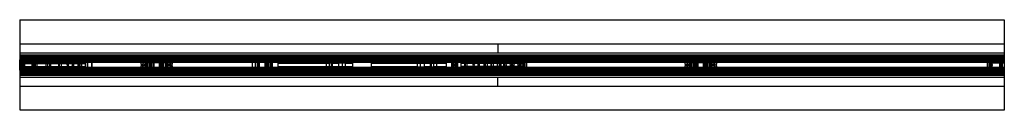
# Model space of a CAD drawing. Header units: millimetres. Extents: x 0 to 2050, y -94 to 94.
import ezdxf

# ---------------------------------------------------------------- set-up
doc = ezdxf.new("R2010")
doc.units = ezdxf.units.MM
doc.header["$LTSCALE"] = 10
doc.linetypes.add('ALLCAD_Strich', pattern=[0.2, 0.15, -0.05])
doc.layers.add('BESCH_KONT_sich_schn_grun_2d', color=10, linetype='Continuous')

msp = doc.modelspace()

# ---------------------------------------------------------------- linework, layer by layer
at = {"layer": 'BESCH_KONT_sich_schn_grun_2d', "linetype": 'ALLCAD_Strich'}
for p, q in [((0, 94), (2050, 94)), ((0, 94), (0, -94)), ((2050, 94), (2050, -94)), ((0, 44), (2050, 44)), ((995, 44), (995, 25)), ((0, 25), (2050, 25)), ((0, 21), (2050, 21)), ((0, 11), (-0.5, 11)), ((-0.5, -11), (-0.5, 11)), ((0, 20), (1055, 20)), ((0, 19.5), (0, 19.5)), ((0, 19.5), (0, 19.5)), ((0, 19.5), (0, 19.5)), ((0, 19.5), (0, 19.5)), ((0, 19.5), (0, 19.5)), ((0, 19.5), (0, 19.5)), ((0, 19.5), (0, 19.5)), ((0, 19.5), (0, 19.5)), ((0, 19.5), (0, 19.5)), ((0, 19.5), (2050, 19.5)), ((0, 19.5), (0, 19.5)), ((0, 19.5), (0, 19.5)), ((0, 19.5), (0, 19.5)), ((0, 19.5), (0, 19.5)), ((0, 19.5), (0, 19.5)), ((0, 19.5), (0, 19.5)), ((0, 19.5), (0, 19.5)), ((0, 19.5), (0, 19.5)), ((0, 19.5), (0, 19.5)), ((0, 19.5), (0, 19.5)), ((0, 19.5), (0, 19.5)), ((0, 19.5), (0, 19.5)), ((0, 19.5), (0, 19.5)), ((0, 19.5), (0, 19.5)), ((0, 19.5), (0, 19.5)), ((0, 19.5), (0, 19.5)), ((0, 19.5), (0, 19.5)), ((0, 19.5), (0, 19.5)), ((0, 19.5), (0, 19.5)), ((0, 19.5), (0, 19.5)), ((0, 19.5), (0, 19.5)), ((0, 18.5), (2050, 18.5)), ((0, 18), (2050, 18)), ((0, 17), (2050, 17)), ((0, 16), (2050, 16)), ((0, 14), (2050, 14)), ((0, 11.6), (2050, 11.6)), ((0, 11), (2050, 11)), ((0, 10), (3, 10)), ((0, 10), (0, 10)), ((0, 10), (0, 10)), ((0, 10), (0, 10)), ((0, 10), (0, 10)), ((0, 10), (0, 10)), ((0, 10), (0, 10)), ((0, 10), (0, 10)), ((0, 10), (0, 10)), ((0, 10), (0, 10)), ((0, 10), (0, 10)), ((0, 10), (0, 10)), ((0, 10), (0, 10)), ((0, 10), (0, 10)), ((0, 10), (0, 10)), ((0, 10), (0, 10)), ((0, 10), (0, 10)), ((0, 10), (0, 10)), ((0, 10), (0, 10)), ((0, 10), (0, 10)), ((0, 10), (0, 10)), ((0, 10), (0, 10)), ((0, 10), (0, 10)), ((0, 10), (0, 10)), ((0, 10), (0, 10)), ((0, 10), (0, 10)), ((0, 10), (0, 10)), ((0, 10), (0, 10)), ((0, 10), (0, 10)), ((0, 10), (0, 10)), ((0, 10), (0, 10)), ((0, 10), (140, 10)), ((0, 9), (1055, 9)), ((2050, 7.5), (0, 7.5)), ((0, 7), (35, 7)), ((0, 6), (2050, 6)), ((2050, 5), (0, 5)), ((0, 4.5), (0, 4.5)), ((0, 4.5), (0, 4.5)), ((0, 4.5), (0, 4.5)), ((0, 4.5), (0, 4.5)), ((0, 4.5), (0, 4.5)), ((0, 4.5), (0, 4.5)), ((0, 4.5), (0, 4.5)), ((0, 4.5), (0, 4.5)), ((0, 4.5), (0, 4.5)), ((32.5, 4.5), (0, 4.5)), ((0, 4.5), (0, 4.5)), ((0, 4.5), (0, 4.5)), ((0, 4.5), (0, 4.5)), ((0, 4.5), (0, 4.5)), ((0, 4.5), (0, 4.5)), ((0, 4.5), (0, 4.5)), ((0, 4.5), (0, 4.5)), ((0, 4.5), (0, 4.5)), ((0, 4.5), (0, 4.5)), ((0, 4.5), (0, 4.5)), ((0, 4.5), (0, 4.5)), ((0, 4.5), (0, 4.5)), ((0, 4.5), (0, 4.5)), ((0, 4.5), (0, 4.5)), ((0, 4.5), (0, 4.5)), ((0, 4.5), (0, 4.5)), ((0, 4.5), (0, 4.5)), ((0, 4.5), (0, 4.5)), ((0, 4.5), (0, 4.5)), ((0, 4.5), (0, 4.5)), ((0, 4.5), (0, 4.5)), ((0, 4.5), (0, 4.5)), ((0, 4.5), (0, 4.5)), ((0, 4.5), (0, 4.5)), ((0, 4.5), (0, 4.5)), ((0, 4.5), (0, 4.5)), ((0, 4.5), (0, 4.5)), ((0, 4.5), (0, 4.5)), ((0, 4.5), (0, 4.5)), ((0.5, -18), (0.5, 18)), ((1.5, 17), (1.5, 17)), ((1.5, 17), (1.5, 17)), ((1.5, 17), (1.5, 17)), ((1.5, 17), (1.5, 17)), ((1.5, 17), (1.5, 17)), ((1.5, 17), (1.5, 17)), ((1.5, 17), (1.5, 17)), ((1.5, 17), (1.5, 17)), ((1.5, 17), (1.5, 17)), ((1.5, 17), (1.5, 17)), ((1.5, 17), (1.5, 17)), ((1.5, 17), (1.5, 17)), ((1.5, 17), (1.5, 17)), ((1.5, 17), (1.5, 17)), ((1.5, 17), (1.5, 17)), ((1.5, 17), (1.5, 17)), ((1.5, 17), (1.5, 17)), ((1.5, 17), (1.5, 17)), ((1.5, 17), (1.5, 17)), ((1.5, 17), (1.5, 17)), ((1.5, 17), (1.5, 17)), ((1.5, 17), (1.5, 17)), ((1.5, 17), (1.5, 17)), ((1.5, 17), (1.5, 17)), ((1.5, 17), (1.5, 17)), ((1.5, 17), (1.5, 17)), ((1.5, 17), (1.5, 17)), ((1.5, 17), (1.5, 17)), ((1.5, 17), (1.5, 17)), ((1.5, 17), (1.5, 17)), ((1.5, 17), (1.5, -17)), ((3, 10), (3, 10)), ((3, 10), (3, 10)), ((3, 10), (3, 10)), ((3, 10), (3, 10)), ((3, 10), (3, 10)), ((3, 10), (3, 10)), ((3, 10), (3, 10)), ((3, 10), (3, 10)), ((3, 10), (3, 10)), ((3, 10), (3, 10)), ((3, 10), (3, 10)), ((3, 10), (3, 10)), ((3, 10), (3, 10)), ((3, 10), (3, 10)), ((3, 10), (3, 10)), ((3, 10), (3, 10)), ((3, 10), (3, 10)), ((3, 10), (3, 10)), ((3, 10), (3, 10)), ((3, 10), (3, 10)), ((3, 10), (3, 10)), ((3, 10), (3, 10)), ((3, 10), (3, 10)), ((3, 10), (3, 10)), ((3, 10), (3, 10)), ((3, 10), (3, 10)), ((3, 10), (3, 10)), ((3, 10), (3, 10)), ((3, 10), (3, 10)), ((3, 10), (3, 10)), ((3, 10), (3, -10)), ((3, 10), (3, 3.7)), ((3, 10), (136, 10)), ((3, 9.5), (80, 9.5)), ((3, 3.7), (136, 3.7)), ((3, 3.2), (136, 3.2)), ((10, 6), (4, 6)), ((4, 6), (4, -6)), ((10, 9), (10, 6)), ((10, -6), (10, 6)), ((20, 7), (20, 4.5)), ((31, 6), (25, 6)), ((25, 6), (25, -6)), ((31, -6), (31, 6)), ((32.5, -4.5), (32.5, 4.5)), ((35, 7), (35, -7)), ((54.5, 6.2), (64.5, 6.2)), ((54.5, -6.3), (54.5, 6.2)), ((57.5, 6.2), (57.5, -6.3)), ((61.5, 6.2), (61.5, -6.3)), ((100, 6.2), (64.5, 6.2)), ((64.5, -6.3), (64.5, 6.2)), ((64.5, 6.2), (64.5, 6.2)), ((64.5, 6.2), (64.5, 6.2)), ((64.5, 6.2), (64.5, 6.2)), ((64.5, 6.2), (64.5, 6.2)), ((64.5, 6.2), (64.5, 6.2)), ((64.5, 6.2), (64.5, 6.2)), ((64.5, 6.2), (64.5, 6.2)), ((64.5, 6.2), (64.5, 6.2)), ((64.5, 6.2), (64.5, 6.2)), ((64.5, 6.2), (64.5, 6.2)), ((64.5, 6.2), (64.5, 6.2)), ((64.5, 6.2), (64.5, 6.2)), ((64.5, 6.2), (64.5, 6.2)), ((64.5, 6.2), (64.5, 6.2)), ((64.5, 6.2), (64.5, 6.2)), ((64.5, 6.2), (64.5, 6.2)), ((64.5, 6.2), (64.5, 6.2)), ((64.5, 6.2), (64.5, 6.2)), ((64.5, 6.2), (64.5, 6.2)), ((64.5, 6.2), (64.5, 6.2)), ((64.5, 6.2), (64.5, 6.2)), ((64.5, 6.2), (64.5, 6.2)), ((64.5, 6.2), (64.5, 6.2)), ((70.2, 16), (68, 8)), ((100, 8), (68, 8)), ((79, 16.2), (89, 16.2)), ((79, 16.2), (79, 16)), ((80, 18), (80, 17)), ((80, 16.4), (80, 17)), ((80, 9.5), (80, 16.4)), ((80, 16.4), (2050, 16.4)), ((2050, 9.5), (80, 9.5)), ((88, 7.2), (80, 7.2)), ((80, 7.2), (80, 6.2)), ((80.5, 18.5), (80.5, -18.5)), ((81.5, 8), (81.5, 16)), ((81.5, 7.2), (81.5, 6.2)), ((81.5, -6.3), (81.5, 6.2)), ((82, 16), (82, -16)), ((86, 16), (86, -16)), ((86.5, 8), (86.5, 16)), ((86.5, 7.2), (86.5, 6.2)), ((86.5, -6.3), (86.5, 6.2)), ((88, 7.2), (88, 6.2)), ((89, 16.2), (89, 16)), ((97.8, 16), (100, 8)), ((100, 6.2), (103.2, 6.2)), ((103.2, 6.2), (106.8, 6.2)), ((106.8, 6.2), (110, 6.2)), ((112.2, 16), (110, 8)), ((142, 8), (110, 8)), ((121.5, 6.2), (110, 6.2)), ((121, 16.2), (131, 16.2)), ((121, 16.2), (121, 16)), ((121.5, -6.3), (121.5, 6.2)), ((121.5, 6.2), (145.9, 6.2)), ((122, 7.2), (130, 7.2)), ((122, 6.2), (122, 7.2)), ((123.5, 8), (123.5, 16)), ((123.5, 6.2), (123.5, 7.2)), ((123.5, -6.3), (123.5, 6.2)), ((124, 16), (124, -16)), ((128, 16), (128, -16)), ((128.5, 8), (128.5, 16)), ((128.5, 6.2), (128.5, 7.2)), ((128.5, -6.3), (128.5, 6.2)), ((130, 6.2), (130, 7.2)), ((131, 16.2), (131, 16)), ((136, 10), (136, 3.7)), ((136, 3.7), (136, -3.8)), ((136.5, -7.5), (136.5, 7.5)), ((136.5, 6.2), (136.5, 7.5)), ((136.5, 6.2), (136.5, -6.3)), ((139.8, 16), (142, 8)), ((140, 10), (915, 10)), ((140, 10), (915, 10)), ((141.5, 15.3), (149.5, 15.3)), ((141.5, 15.3), (141.5, 13.3)), ((149.5, 13.3), (141.5, 13.3)), ((141.5, 13.3), (141.5, 7.5)), ((141.5, -7.5), (141.5, 7.5)), ((149.5, 15.3), (149.5, -15.3)), ((149.5, -13.3), (149.5, 13.3)), ((149.5, -8.2), (149.5, 8.2)), ((252, 4), (252, 2.1)), ((252.6, 1.6), (255.1, 2.2)), ((316, 6), (254, 6)), ((255.5, 1.9), (255.5, -1.9)), ((256, -2), (256, 2)), ((310, 4.5), (260, 4.5)), ((262, -4.5), (262, 4.5)), ((263, -4.5), (263, 4.5)), ((264.2, -4.5), (264.2, 4.5)), ((265.2, -4.5), (265.2, 4.5)), ((265.8, -4.5), (265.8, 4.5)), ((265.8, -4.5), (265.8, 4.5)), ((266.4, -4.5), (266.4, 4.5)), ((270, -4.5), (270, 4.5)), ((270, 0), (270, 4.5)), ((270, 4.5), (270, -4.5)), ((270, 0), (270, 0)), ((270, 0), (270, 0)), ((270, 0), (270, 0)), ((270, 0), (270, 0)), ((270, 0), (270, 0)), ((270, 0), (270, 0)), ((270, 0), (270, 0)), ((270, 0), (270, 0)), ((270, 0), (270, 0)), ((270, 0), (270, 0)), ((270, 0), (270, 0)), ((270, 0), (270, 0)), ((270, 0), (270, 0)), ((270, 0), (270, 0)), ((270, 0), (270, 0)), ((271, -4.5), (271, 4.5)), ((273.6, -4.5), (273.6, 4.5)), ((274.3, -4.5), (274.3, 4.5)), ((277.7, -4.5), (277.7, 4.5)), ((278.6, 4.5), (278.6, -4.5)), ((278.8, -4.5), (278.8, 4.5)), ((278.8, -4.5), (278.8, 4.5)), ((279.3, -4.5), (279.3, 4.5)), ((290.7, -4.5), (290.7, 4.5)), ((291.2, -4.5), (291.2, 4.5)), ((291.2, -4.5), (291.2, 4.5)), ((291.4, -4.5), (291.4, 4.5)), ((292.3, 4.5), (292.3, -4.5)), ((295.7, -4.5), (295.7, 4.5)), ((296.4, -4.5), (296.4, 4.5)), ((299, -4.5), (299, 4.5)), ((300, -4.5), (300, 4.5)), ((300, -4.5), (300, 4.5)), ((300, -4.5), (300, 4.5)), ((303.6, -4.5), (303.6, 4.5)), ((304.2, 4.5), (304.2, -4.5)), ((304.2, -4.5), (304.2, 4.5)), ((304.8, -4.5), (304.8, 4.5)), ((305.8, -4.5), (305.8, 4.5)), ((307, -4.5), (307, 4.5)), ((308, -4.5), (308, 4.5)), ((314, -2), (314, 2)), ((314.5, -1.9), (314.5, 1.9)), ((314.9, 2.2), (317.4, 1.6)), ((318, 2.1), (318, 4)), ((482.2, 16), (480, 8)), ((512, 8), (480, 8)), ((483.5, 6.2), (496, 6.2)), ((483.5, 6.2), (483.5, -6.3)), ((490.1, 6.2), (490.1, -6.3)), ((491, 16.2), (501, 16.2)), ((491, 16.2), (491, 16)), ((500, 7.2), (492, 7.2)), ((492, 7.2), (492, 6.2)), ((493.5, 8), (493.5, 16)), ((493.5, 7.2), (493.5, 6.2)), ((494, 16), (494, -16)), ((494, 6.2), (494, -6.3)), ((496, 6.2), (496, -6.3)), ((512.5, 6.2), (496, 6.2)), ((498, 16), (498, -16)), ((498, 6.2), (498, -6.3)), ((498.5, 8), (498.5, 16)), ((498.5, 7.2), (498.5, 6.2)), ((500, 7.2), (500, 6.2)), ((501, 16.2), (501, 16)), ((509.8, 16), (512, 8)), ((510, 6.2), (510, -6.3)), ((512.5, 6.2), (512.5, -6.3)), ((512.5, 6.2), (525, 6.2)), ((513.5, 8), (513.5, -8)), ((513.5, 8), (911.5, 8)), ((513.5, 6.2), (525, 6.2)), ((515, 6.2), (515, -6.3)), ((515, 6.2), (515, -6.3)), ((517.5, 8.2), (523.5, 8.2)), ((517.5, 8.2), (517.5, 8)), ((518.5, 6.2), (518.5, 8)), ((518.5, -8), (518.5, 8)), ((518.5, 6.2), (518.5, -6.3)), ((522.5, 6.2), (522.5, 8)), ((522.5, -8), (522.5, 8)), ((522.5, 6.2), (522.5, -6.3)), ((523.5, 8.2), (523.5, 8)), ((525, 6.2), (525, -6.3)), ((525, 6.2), (525, -6.3)), ((537.5, 4), (537.5, 4)), ((537.5, 4), (537.5, 4)), ((537.5, 4), (537.5, 4)), ((537.5, 4), (537.5, 4)), ((537.5, 4), (537.5, 4)), ((537.5, 4), (537.5, 4)), ((537.5, 4), (537.5, 4)), ((537.5, 4), (537.5, 4)), ((537.5, 4), (537.5, 4)), ((537.5, 4), (537.5, 4)), ((537.5, 4), (537.5, 4)), ((537.5, 4), (537.5, 4)), ((537.5, 4), (537.5, 4)), ((537.5, 4), (537.5, 4)), ((537.5, 4), (537.5, 4)), ((537.5, 4), (537.5, 4)), ((537.5, 4), (537.5, 4)), ((537.5, 4), (537.5, 4)), ((537.5, 4), (537.5, 4)), ((537.5, 4), (537.5, 4)), ((537.5, 4), (537.5, 4)), ((537.5, 4), (537.5, 4)), ((537.5, 4), (537.5, 4)), ((537.5, 4), (643.4, 4)), ((537.5, -4), (537.5, 4)), ((637.5, 4), (637.5, -4)), ((648.5, 4), (643.4, 4)), ((643.8, 4), (643.8, -4)), ((648.5, 4), (648.5, -4)), ((650.5, 4), (648.5, 4)), ((650.5, 4), (663.5, 4)), ((650.5, 4), (650.5, -4)), ((663.5, 4), (650.5, 4)), ((663.5, 4), (663.5, -4)), ((677.5, 4), (663.5, 4)), ((671.2, 4), (671.2, -4)), ((677.5, 4), (692.5, 4)), ((677.5, 4), (677.5, -4)), ((692.5, 4), (692.5, -4)), ((732.5, 4), (827.5, 4)), ((732.5, -4), (732.5, 4)), ((827.5, 4), (827.5, -4)), ((827.5, 4), (841.5, 4)), ((833.8, 4), (833.8, -4)), ((841.5, 4), (854.5, 4)), ((841.5, 4), (854.5, 4)), ((841.5, 4), (841.5, -4)), ((854.5, 4), (856.5, 4)), ((854.5, 4), (854.5, -4)), ((856.5, 4), (861.6, 4)), ((856.5, 4), (856.5, -4)), ((861.2, 4), (861.2, -4)), ((861.6, 4), (887.5, 4)), ((867.5, 4), (867.5, -4)), ((887.5, 4), (887.5, -4)), ((899.5, 6.2), (909.5, 6.2)), ((899.5, -6.3), (899.5, 6.2)), ((899.5, 6.2), (909.5, 6.2)), ((899.5, -6.3), (899.5, 6.2)), ((901.5, 8.2), (907.5, 8.2)), ((901.5, 8.2), (901.5, 8)), ((902.5, 6.2), (902.5, 8)), ((902.5, -8), (902.5, 8)), ((902.5, 6.2), (902.5, -6.3)), ((906.5, 6.2), (906.5, 8)), ((906.5, -8), (906.5, 8)), ((906.5, 6.2), (906.5, -6.3)), ((907.5, 8.2), (907.5, 8)), ((909.5, -6.3), (909.5, 6.2)), ((911.5, 6.2), (909.5, 6.2)), ((945, 6.2), (909.5, 6.2)), ((909.5, -6.3), (909.5, 6.2)), ((911.5, 8), (911.5, -8)), ((915.2, 16), (913, 8)), ((945, 8), (913, 8)), ((915, 10), (1055, 10)), ((1052, 10), (919, 10)), ((919, 3.7), (919, 10)), ((919, -3.8), (919, 3.7)), ((1052, 3.7), (919, 3.7)), ((1052, 3.2), (919, 3.2)), ((924, 16.2), (934, 16.2)), ((924, 16.2), (924, 16)), ((933, 7.2), (925, 7.2)), ((925, 7.2), (925, 6.2)), ((926.5, 8), (926.5, 16)), ((926.5, 7.2), (926.5, 6.2)), ((926.5, -6.3), (926.5, 6.2)), ((927, 16), (927, -16)), ((931, 16), (931, -16)), ((931.5, 8), (931.5, 16)), ((931.5, 7.2), (931.5, 6.2)), ((931.5, -6.3), (931.5, 6.2)), ((933, 7.2), (933, 6.2)), ((934, 16.2), (934, 16)), ((942.8, 16), (945, 8)), ((945, 6.2), (948.2, 6.2)), ((948.2, 6.2), (951.8, 6.2)), ((951.8, 6.2), (955, 6.2)), ((957.2, 16), (955, 8)), ((987, 8), (955, 8)), ((966.5, 6.2), (955, 6.2)), ((966, 16.2), (976, 16.2)), ((966, 16.2), (966, 16)), ((966.5, -6.3), (966.5, 6.2)), ((966.5, 6.2), (990.9, 6.2)), ((967, 7.2), (975, 7.2)), ((967, 6.2), (967, 7.2)), ((968.5, 8), (968.5, 16)), ((968.5, 6.2), (968.5, 7.2)), ((968.5, -6.3), (968.5, 6.2)), ((969, 16), (969, -16)), ((973, 16), (973, -16)), ((973.5, 8), (973.5, 16)), ((973.5, 6.2), (973.5, 7.2)), ((973.5, -6.3), (973.5, 6.2)), ((975, 6.2), (975, 7.2)), ((976, 16.2), (976, 16)), ((981.5, -7.5), (981.5, 7.5)), ((981.5, 6.2), (981.5, 7.5)), ((981.5, 6.2), (981.5, -6.3)), ((984.8, 16), (987, 8)), ((986.5, 15.3), (994.5, 15.3)), ((986.5, 15.3), (986.5, 13.3)), ((994.5, 13.3), (986.5, 13.3)), ((986.5, 13.3), (986.5, 7.5)), ((986.5, -7.5), (986.5, 7.5)), ((994.5, 15.3), (994.5, -15.3)), ((994.5, -13.3), (994.5, 13.3)), ((994.5, -8.2), (994.5, 8.2)), ((999, 9), (999, -9)), ((1002, -3), (1002, 3)), ((1007, 3), (1007, 3)), ((1007, 3), (1007, 3)), ((1007, 3), (1007, 3)), ((1007, 3), (1007, 3)), ((1007, 3), (1007, 3)), ((1007, 3), (1007, 3)), ((1007, 3), (1007, 3)), ((1007, 3), (1007, 3)), ((1007, 3), (1007, 3)), ((1007, 3), (1007, -3)), ((1007, 3), (1007, 3)), ((1007, 3), (1007, 3)), ((1007, 3), (1007, 3)), ((1007, 3), (1007, 3)), ((1007, 3), (1007, 3)), ((1007, 3), (1007, 3)), ((1007, 3), (1007, 3)), ((1007, 3), (1007, 3)), ((1007, 3), (1007, 3)), ((1007, 3), (1007, 3)), ((1007, 3), (1007, 3)), ((1007, 3), (1007, 3)), ((1007, 3), (1007, 3)), ((1007, 3), (1007, 3)), ((1007, 3), (1007, 3)), ((1007, 3), (1007, 3)), ((1007, 3), (1007, 3)), ((1007, 3), (1007, 3)), ((1007, 3), (1007, 3)), ((1007, 3), (1007, 3)), ((1007, 3), (1007, 3)), ((1007, 3), (1007, 3)), ((1010, 0), (1010, 0)), ((1010, 0), (1010, 0)), ((1010, 0), (1010, 0)), ((1010, 0), (1010, 0)), ((1010, 0), (1010, 0)), ((1010, 0), (1010, 0)), ((1010, 0), (1010, 0)), ((1010, 0), (1010, 0)), ((1010, 0), (1010, 0)), ((1010, 0), (1010, 0)), ((1010, 0), (1010, 0)), ((1010, 0), (1010, 0)), ((1010, 0), (1010, 0)), ((1010, 0), (1010, 0)), ((1010, 0), (1010, 0)), ((1026, 0), (1026, 0)), ((1026, 0), (1026, 0)), ((1026, 0), (1026, 0)), ((1026, 0), (1026, 0)), ((1026, 0), (1026, 0)), ((1026, 0), (1026, 0)), ((1026, 0), (1026, 0)), ((1026, 0), (1026, 0)), ((1026, 0), (1026, 0)), ((1026, 0), (1026, 0)), ((1026, 0), (1026, 0)), ((1026, 0), (1026, 0)), ((1026, 0), (1026, 0)), ((1026, 0), (1026, 0)), ((1026, 0), (1026, 0)), ((1051, -9), (1051, 9)), ((1052, -10), (1052, 10)), ((1055, 10), (1052, 10)), ((1052, 3.7), (1052, 10)), ((1055, 20), (1055, 10)), ((1055, 10), (1055, -10)), ((1385, 4), (1385, 2.1)), ((1385.6, 1.6), (1388.1, 2.2)), ((1449, 6), (1387, 6)), ((1388.5, 1.9), (1388.5, -1.9)), ((1389, -2), (1389, 2)), ((1443, 4.5), (1393, 4.5)), ((1395, -4.5), (1395, 4.5)), ((1396, -4.5), (1396, 4.5)), ((1397.2, -4.5), (1397.2, 4.5)), ((1398.2, -4.5), (1398.2, 4.5)), ((1398.8, -4.5), (1398.8, 4.5)), ((1398.8, -4.5), (1398.8, 4.5)), ((1399.4, -4.5), (1399.4, 4.5)), ((1403, -4.5), (1403, 4.5)), ((1403, 0), (1403, 4.5)), ((1403, 4.5), (1403, -4.5)), ((1403, 0), (1403, 0)), ((1403, 0), (1403, 0)), ((1403, 0), (1403, 0)), ((1403, 0), (1403, 0)), ((1403, 0), (1403, 0)), ((1403, 0), (1403, 0)), ((1403, 0), (1403, 0)), ((1403, 0), (1403, 0)), ((1403, 0), (1403, 0)), ((1403, 0), (1403, 0)), ((1403, 0), (1403, 0)), ((1403, 0), (1403, 0)), ((1403, 0), (1403, 0)), ((1403, 0), (1403, 0)), ((1403, 0), (1403, 0)), ((1404, -4.5), (1404, 4.5)), ((1406.6, -4.5), (1406.6, 4.5)), ((1407.3, -4.5), (1407.3, 4.5)), ((1410.7, -4.5), (1410.7, 4.5)), ((1411.6, 4.5), (1411.6, -4.5)), ((1411.8, -4.5), (1411.8, 4.5)), ((1411.8, -4.5), (1411.8, 4.5)), ((1412.3, -4.5), (1412.3, 4.5)), ((1423.7, -4.5), (1423.7, 4.5)), ((1424.2, -4.5), (1424.2, 4.5)), ((1424.2, -4.5), (1424.2, 4.5)), ((1424.4, -4.5), (1424.4, 4.5)), ((1425.3, 4.5), (1425.3, -4.5)), ((1428.7, -4.5), (1428.7, 4.5)), ((1429.4, -4.5), (1429.4, 4.5)), ((1432, -4.5), (1432, 4.5)), ((1433, -4.5), (1433, 4.5)), ((1433, -4.5), (1433, 4.5)), ((1433, -4.5), (1433, 4.5)), ((1436.6, -4.5), (1436.6, 4.5)), ((1437.2, 4.5), (1437.2, -4.5)), ((1437.2, -4.5), (1437.2, 4.5)), ((1437.8, -4.5), (1437.8, 4.5)), ((1438.8, -4.5), (1438.8, 4.5)), ((1440, -4.5), (1440, 4.5)), ((1441, -4.5), (1441, 4.5)), ((1447, -2), (1447, 2)), ((1447.5, -1.9), (1447.5, 1.9)), ((1447.9, 2.2), (1450.4, 1.6)), ((1451, 2.1), (1451, 4)), ((2015, -7), (2015, 7)), ((2050, 7), (2015, 7)), ((2017.5, 4.5), (2017.5, -4.5)), ((2017.5, 4.5), (2050, 4.5)), ((2019, 6), (2025, 6)), ((2019, 6), (2019, -6)), ((2025, -6), (2025, 6)), ((2030, 4.5), (2030, 7)), ((2040, 6), (2046, 6)), ((2040, 6), (2040, -6)), ((2046, -6), (2046, 6)), ((0, -11), (-0.5, -11)), ((32.5, -4.5), (0, -4.5)), ((2050, -5), (0, -5)), ((0, -6), (2050, -6)), ((0, -7), (35, -7)), ((2050, -7.5), (0, -7.5)), ((0, -9), (1055, -9)), ((0, -10), (3, -10)), ((140, -10), (0, -10)), ((0, -11), (2050, -11)), ((0, -11.7), (2050, -11.7)), ((0, -14), (2050, -14)), ((0, -16), (2050, -16)), ((0, -17), (2050, -17)), ((0, -18), (2050, -18)), ((0, -18.5), (2050, -18.5)), ((0, -19.5), (2050, -19.5)), ((1055, -20), (0, -20)), ((3, -3.3), (136, -3.3)), ((3, -3.8), (3, -10)), ((3, -3.8), (136, -3.8)), ((3, -9.5), (80, -9.5)), ((3, -10), (136, -10)), ((10, -6), (4, -6)), ((10, -6), (10, -9)), ((20, -4.5), (20, -7)), ((31, -6), (25, -6)), ((54.5, -6.3), (64.5, -6.3)), ((100, -6.3), (64.5, -6.3)), ((100, -8), (68, -8)), ((70.2, -16), (68, -8)), ((79, -16), (79, -16.3)), ((79, -16.3), (89, -16.3)), ((80, -6.3), (80, -7.3)), ((88, -7.3), (80, -7.3)), ((80, -16.4), (80, -9.5)), ((2050, -9.5), (80, -9.5)), ((80, -17), (80, -16.4)), ((80, -16.4), (2050, -16.4)), ((80, -17), (80, -18)), ((81.5, -6.3), (81.5, -7.3)), ((81.5, -16), (81.5, -8)), ((86.5, -6.3), (86.5, -7.3)), ((86.5, -16), (86.5, -8)), ((88, -6.3), (88, -7.3)), ((89, -16), (89, -16.3)), ((97.8, -16), (100, -8)), ((103.2, -6.3), (100, -6.3)), ((106.8, -6.3), (103.2, -6.3)), ((110, -6.3), (106.8, -6.3)), ((121.5, -6.3), (110, -6.3)), ((142, -8), (110, -8)), ((112.2, -16), (110, -8)), ((121, -16), (121, -16.3)), ((121, -16.3), (131, -16.3)), ((121.5, -6.3), (145.9, -6.3)), ((122, -7.3), (122, -6.3)), ((122, -7.3), (130, -7.3)), ((123.5, -7.3), (123.5, -6.3)), ((123.5, -16), (123.5, -8)), ((128.5, -7.3), (128.5, -6.3)), ((128.5, -16), (128.5, -8)), ((130, -7.3), (130, -6.3)), ((131, -16), (131, -16.3)), ((136, -3.8), (136, -10)), ((136.5, -6.3), (136.5, -7.5)), ((139.8, -16), (142, -8)), ((140, -10), (915, -10)), ((140, -10), (915, -10)), ((141.5, -7.5), (141.5, -13.3)), ((149.5, -13.3), (141.5, -13.3)), ((141.5, -13.3), (141.5, -15.3)), ((141.5, -15.3), (149.5, -15.3)), ((252, -2.1), (252, -4)), ((255.1, -2.2), (252.6, -1.6)), ((254, -6), (316, -6)), ((260, -4.5), (310, -4.5)), ((270, 0), (270, 0)), ((270, 0), (270, 0)), ((270, 0), (270, 0)), ((270, 0), (270, 0)), ((270, 0), (270, 0)), ((270, 0), (270, 0)), ((270, 0), (270, 0)), ((270, 0), (270, 0)), ((270, -4.5), (270, 0)), ((270, 0), (270, 0)), ((270, 0), (270, 0)), ((270, 0), (270, 0)), ((270, 0), (270, 0)), ((270, 0), (270, 0)), ((270, 0), (270, 0)), ((270, 0), (270, 0)), ((270, 0), (270, 0)), ((270, 0), (270, 0)), ((270, 0), (270, 0)), ((270, 0), (270, 0)), ((270, 0), (270, 0)), ((317.4, -1.6), (314.9, -2.2)), ((318, -4), (318, -2.1)), ((512, -8), (480, -8)), ((482.2, -16), (480, -8)), ((483.5, -6.3), (496, -6.3)), ((491, -16), (491, -16.3)), ((491, -16.3), (501, -16.3)), ((492, -6.3), (492, -7.3)), ((500, -7.3), (492, -7.3)), ((493.5, -6.3), (493.5, -7.3)), ((493.5, -16), (493.5, -8)), ((512.5, -6.3), (496, -6.3)), ((498.5, -6.3), (498.5, -7.3)), ((498.5, -16), (498.5, -8)), ((500, -6.3), (500, -7.3)), ((501, -16), (501, -16.3)), ((509.8, -16), (512, -8)), ((512.5, -6.3), (525, -6.3)), ((513.5, -6.3), (525, -6.3)), ((911.5, -8), (513.5, -8)), ((517.5, -8), (517.5, -8.3)), ((517.5, -8.3), (523.5, -8.3)), ((518.5, -8), (518.5, -6.3)), ((522.5, -8), (522.5, -6.3)), ((523.5, -8), (523.5, -8.3)), ((643.4, -4), (537.5, -4)), ((648.5, -4), (643.4, -4)), ((650.5, -4), (648.5, -4)), ((663.5, -4), (650.5, -4)), ((663.5, -4), (650.5, -4)), ((677.5, -4), (663.5, -4)), ((692.5, -4), (677.5, -4)), ((827.5, -4), (732.5, -4)), ((827.5, -4), (841.5, -4)), ((854.5, -4), (841.5, -4)), ((841.5, -4), (854.5, -4)), ((854.5, -4), (856.5, -4)), ((856.5, -4), (861.6, -4)), ((887.5, -4), (861.6, -4)), ((899.5, -6.3), (909.5, -6.3)), ((899.5, -6.3), (909.5, -6.3)), ((901.5, -8), (901.5, -8.3)), ((901.5, -8.3), (907.5, -8.3)), ((902.5, -8), (902.5, -6.3)), ((906.5, -8), (906.5, -6.3)), ((907.5, -8), (907.5, -8.3)), ((911.5, -6.3), (909.5, -6.3)), ((945, -6.3), (909.5, -6.3)), ((945, -8), (913, -8)), ((915.2, -16), (913, -8)), ((1055, -10), (915, -10)), ((1052, -3.3), (919, -3.3)), ((1052, -3.8), (919, -3.8)), ((919, -10), (919, -3.8)), ((1052, -10), (919, -10)), ((924, -16), (924, -16.3)), ((924, -16.3), (934, -16.3)), ((925, -6.3), (925, -7.3)), ((933, -7.3), (925, -7.3)), ((926.5, -6.3), (926.5, -7.3)), ((926.5, -16), (926.5, -8)), ((931.5, -6.3), (931.5, -7.3)), ((931.5, -16), (931.5, -8)), ((933, -6.3), (933, -7.3)), ((934, -16), (934, -16.3)), ((942.8, -16), (945, -8)), ((948.2, -6.3), (945, -6.3)), ((951.8, -6.3), (948.2, -6.3)), ((955, -6.3), (951.8, -6.3)), ((966.5, -6.3), (955, -6.3)), ((987, -8), (955, -8)), ((957.2, -16), (955, -8)), ((966, -16), (966, -16.3)), ((966, -16.3), (976, -16.3)), ((966.5, -6.3), (990.9, -6.3)), ((967, -7.3), (967, -6.3)), ((967, -7.3), (975, -7.3)), ((968.5, -7.3), (968.5, -6.3)), ((968.5, -16), (968.5, -8)), ((973.5, -7.3), (973.5, -6.3)), ((973.5, -16), (973.5, -8)), ((975, -7.3), (975, -6.3)), ((976, -16), (976, -16.3)), ((981.5, -6.3), (981.5, -7.5)), ((984.8, -16), (987, -8)), ((986.5, -7.5), (986.5, -13.3)), ((994.5, -13.3), (986.5, -13.3)), ((986.5, -13.3), (986.5, -15.3)), ((986.5, -15.3), (994.5, -15.3)), ((1010, 0), (1010, 0)), ((1010, 0), (1010, 0)), ((1010, 0), (1010, 0)), ((1010, 0), (1010, 0)), ((1010, 0), (1010, 0)), ((1010, 0), (1010, 0)), ((1010, 0), (1010, 0)), ((1010, 0), (1010, 0)), ((1010, 0), (1010, 0)), ((1010, 0), (1010, 0)), ((1026, 0), (1026, 0)), ((1026, 0), (1026, 0)), ((1026, 0), (1026, 0)), ((1026, 0), (1026, 0)), ((1026, 0), (1026, 0)), ((1026, 0), (1026, 0)), ((1026, 0), (1026, 0)), ((1026, 0), (1026, 0)), ((1026, 0), (1026, 0)), ((1026, 0), (1026, 0)), ((1052, -10), (1052, -3.8)), ((1052, -10), (1052, -10)), ((1052, -10), (1052, -10)), ((1052, -10), (1052, -10)), ((1052, -10), (1052, -10)), ((1052, -10), (1052, -10)), ((1052, -10), (1052, -10)), ((1052, -10), (1052, -10)), ((1052, -10), (1052, -10)), ((1052, -10), (1052, -10)), ((1052, -10), (1052, -10)), ((1052, -10), (1052, -10)), ((1052, -10), (1052, -10)), ((1052, -10), (1052, -10)), ((1052, -10), (1052, -10)), ((1052, -10), (1052, -10)), ((1052, -10), (1052, -10)), ((1052, -10), (1052, -10)), ((1052, -10), (1052, -10)), ((1052, -10), (1052, -10)), ((1052, -10), (1052, -10)), ((1052, -10), (1052, -10)), ((1052, -10), (1052, -10)), ((1052, -10), (1052, -10)), ((1052, -10), (1052, -10)), ((1052, -10), (1052, -10)), ((1052, -10), (1052, -10)), ((1052, -10), (1052, -10)), ((1052, -10), (1052, -10)), ((1052, -10), (1052, -10)), ((1052, -10), (1052, -10)), ((1055, -10), (1052, -10)), ((1055, -10), (1055, -20)), ((1385, -2.1), (1385, -4)), ((1388.1, -2.2), (1385.6, -1.6)), ((1387, -6), (1449, -6)), ((1393, -4.5), (1443, -4.5)), ((1403, 0), (1403, 0)), ((1403, 0), (1403, 0)), ((1403, 0), (1403, 0)), ((1403, 0), (1403, 0)), ((1403, 0), (1403, 0)), ((1403, 0), (1403, 0)), ((1403, 0), (1403, 0)), ((1403, 0), (1403, 0)), ((1403, -4.5), (1403, 0)), ((1403, 0), (1403, 0)), ((1403, 0), (1403, 0)), ((1403, 0), (1403, 0)), ((1403, 0), (1403, 0)), ((1403, 0), (1403, 0)), ((1403, 0), (1403, 0)), ((1403, 0), (1403, 0)), ((1403, 0), (1403, 0)), ((1403, 0), (1403, 0)), ((1403, 0), (1403, 0)), ((1403, 0), (1403, 0)), ((1403, 0), (1403, 0)), ((1450.4, -1.6), (1447.9, -2.2)), ((1451, -4), (1451, -2.1)), ((2050, -7), (2015, -7)), ((2017.5, -4.5), (2050, -4.5)), ((2019, -6), (2025, -6)), ((2030, -7), (2030, -4.5)), ((2040, -6), (2046, -6)), ((2050, -4.5), (2050, -4.5)), ((2050, -4.5), (2050, -4.5)), ((2050, -4.5), (2050, -4.5)), ((2050, -4.5), (2050, -4.5)), ((2050, -4.5), (2050, -4.5)), ((2050, -4.5), (2050, -4.5)), ((2050, -4.5), (2050, -4.5)), ((2050, -4.5), (2050, -4.5)), ((2050, -4.5), (2050, -4.5)), ((2050, -4.5), (2050, -4.5)), ((2050, -4.5), (2050, -4.5)), ((2050, -4.5), (2050, -4.5)), ((2050, -4.5), (2050, -4.5)), ((2050, -4.5), (2050, -4.5)), ((2050, -4.5), (2050, -4.5)), ((2050, -4.5), (2050, -4.5)), ((2050, -4.5), (2050, -4.5)), ((2050, -4.5), (2050, -4.5)), ((2050, -4.5), (2050, -4.5)), ((2050, -4.5), (2050, -4.5)), ((2050, -4.5), (2050, -4.5)), ((2050, -4.5), (2050, -4.5)), ((2050, -4.5), (2050, -4.5)), ((2050, -4.5), (2050, -4.5)), ((2050, -4.5), (2050, -4.5)), ((2050, -4.5), (2050, -4.5)), ((2050, -4.5), (2050, -4.5)), ((2050, -4.5), (2050, -4.5)), ((2050, -4.5), (2050, -4.5)), ((2050, -4.5), (2050, -4.5)), ((2050, -4.5), (2050, -4.5)), ((2050, -4.5), (2050, -4.5)), ((2050, -4.5), (2050, -4.5)), ((2050, -4.5), (2050, -4.5)), ((2050, -4.5), (2050, -4.5)), ((2050, -4.5), (2050, -4.5)), ((2050, -4.5), (2050, -4.5)), ((2050, -4.5), (2050, -4.5)), ((0, -21), (2050, -21)), ((0, -25), (2050, -25)), ((995, -44), (995, -25)), ((0, -44), (2050, -44)), ((2050, -94), (0, -94))]:
    msp.add_line(p, q, dxfattribs=at)
for centre, radius in [((7, 0), 2.5), ((7, 0), 2), ((7, 0), 2), ((28, 0), 2.5), ((28, 0), 2), ((28, 0), 2), ((105, 0), 6.5), ((105, 0), 4), ((105, 0), 4), ((260, 0), 2), ((310, 0), 2), ((950, 0), 6.5), ((950, 0), 4), ((950, 0), 4), ((1017, 0), 7), ((1017, 0), 4), ((1033, 0), 7), ((1033, 0), 4), ((1045.5, 0), 2.5), ((1393, 0), 2), ((1443, 0), 2), ((2022, 0), 2.5), ((2022, 0), 2), ((2022, 0), 2), ((2043, 0), 2.5), ((2043, 0), 2), ((2043, 0), 2)]:
    msp.add_circle(centre, radius, dxfattribs=at)
for centre, radius, start, end in [((64.5, 6.2), 0.00271, 0, 90), ((64.5, 6.2), 0.00271, 90, 180), ((64.5, 6.2), 0.00271, 0, 90), ((64.5, 6.2), 0.00271, 90, 180), ((64.5, 6.2), 0.00217, 270, 0), ((64.5, 6.2), 0.00217, 360, 90), ((64.5, 6.2), 0.00093, 0, 90), ((64.5, 6.2), 0.00093, 270, 0), ((64.5, 6.2), 0.00271, 180, 270), ((64.5, 6.2), 0.00271, 270, 360), ((64.5, 6.2), 0.00271, 180, 270), ((64.5, 6.2), 0.00271, 270, 360), ((64.5, 6.2), 0.00116, 270, 0), ((64.5, 6.2), 0.00116, 360, 90), ((64.5, 6.2), 0.00116, 180, 270), ((64.5, 6.2), 0.00116, 90, 180), ((64.5, 6.2), 0.00116, 270, 0), ((64.5, 6.2), 0.00116, 0, 90), ((64.5, 6.2), 0.00116, 180, 270), ((64.5, 6.2), 0.00116, 90, 180), ((105, 0), 8, 51.3752, 128.6248), ((140, 0), 10, 270, 90), ((254, 4), 2, 90, 180), ((252.5, 2.1), 0.5, 180, 282.0948), ((255.2, 1.9), 0.3, 0, 102.0948), ((260, 0), 4.5, 90, 180), ((310, 0), 4.5, 0, 90), ((314.8, 1.9), 0.3, 77.9052, 180), ((316, 4), 2, 0, 90), ((317.5, 2.1), 0.5, 257.9052, 0), ((537.5, 4), 0.00093, 360, 90), ((537.5, 4), 0.00093, 270, 0), ((537.5, 4), 0.00217, 270, 0), ((537.5, 4), 0.00217, 360, 90), ((537.5, 4), 0.00116, 0, 90), ((537.5, 4), 0.00116, 270, 360), ((537.5, 4), 0.00271, 270, 360), ((537.5, 4), 0.00271, 0, 90), ((537.5, 4), 0.00116, 180, 270), ((537.5, 4), 0.00116, 90, 180), ((537.5, 4), 0.00271, 90, 180), ((537.5, 4), 0.00271, 180, 270), ((537.5, 4), 0.00116, 0, 90), ((537.5, 4), 0.00116, 270, 360), ((537.5, 4), 0.00271, 270, 360), ((537.5, 4), 0.00271, 0, 90), ((537.5, 4), 0.00116, 180, 270), ((537.5, 4), 0.00116, 90, 180), ((537.5, 4), 0.00271, 90, 180), ((537.5, 4), 0.00271, 180, 270), ((915, 0), 10, 90, 270), ((950, 0), 8, 51.3752, 128.6248), ((1004.5, 3), 2.5, 0, 180), ((1010, 0), 0.00217, 0, 90), ((1010, 0), 0.00271, 0, 90), ((1010, 0), 0.00271, 90, 180), ((1010, 0), 0.00271, 0, 90), ((1010, 0), 0.00271, 90, 180), ((1010, 0), 0.00116, 360, 90), ((1010, 0), 0.00116, 90, 180), ((1010, 0), 0.00116, 360, 90), ((1010, 0), 0.00116, 90, 180), ((1026, 0), 0.00217, 0, 90), ((1026, 0), 0.00271, 0, 90), ((1026, 0), 0.00271, 90, 180), ((1026, 0), 0.00271, 0, 90), ((1026, 0), 0.00271, 90, 180), ((1026, 0), 0.00116, 360, 90), ((1026, 0), 0.00116, 90, 180), ((1026, 0), 0.00116, 360, 90), ((1026, 0), 0.00116, 90, 180), ((1387, 4), 2, 90, 180), ((1385.5, 2.1), 0.5, 180, 282.0948), ((1388.2, 1.9), 0.3, 0, 102.0948), ((1393, 0), 4.5, 90, 180), ((1443, 0), 4.5, 0, 90), ((1447.8, 1.9), 0.3, 77.9052, 180), ((1449, 4), 2, 0, 90), ((1450.5, 2.1), 0.5, 257.9052, 0), ((105, 0), 8, 231.3752, 308.6248), ((252.5, -2.1), 0.5, 77.9052, 180), ((254, -4), 2, 180, 270), ((255.2, -1.9), 0.3, 257.9052, 0), ((260, 0), 4.5, 180, 270), ((310, 0), 4.5, 270, 0), ((314.8, -1.9), 0.3, 180, 282.0948), ((316, -4), 2, 270, 0), ((317.5, -2.1), 0.5, 0, 102.0948), ((950, 0), 8, 231.3752, 308.6248), ((1004.5, -3), 2.5, 180, 0), ((1010, 0), 0.00217, 270, 360), ((1010, 0), 0.00093, 0, 90), ((1010, 0), 0.00093, 270, 0), ((1010, 0), 0.00271, 180, 270), ((1010, 0), 0.00271, 270, 360), ((1010, 0), 0.00271, 180, 270), ((1010, 0), 0.00271, 270, 360), ((1010, 0), 0.00116, 270, 0), ((1010, 0), 0.00116, 180, 270), ((1010, 0), 0.00116, 270, 0), ((1010, 0), 0.00116, 180, 270), ((1026, 0), 0.00217, 270, 360), ((1026, 0), 0.00093, 0, 90), ((1026, 0), 0.00093, 270, 0), ((1026, 0), 0.00271, 180, 270), ((1026, 0), 0.00271, 270, 360), ((1026, 0), 0.00271, 180, 270), ((1026, 0), 0.00271, 270, 360), ((1026, 0), 0.00116, 270, 0), ((1026, 0), 0.00116, 180, 270), ((1026, 0), 0.00116, 270, 0), ((1026, 0), 0.00116, 180, 270), ((1385.5, -2.1), 0.5, 77.9052, 180), ((1387, -4), 2, 180, 270), ((1388.2, -1.9), 0.3, 257.9052, 0), ((1393, 0), 4.5, 180, 270), ((1443, 0), 4.5, 270, 0), ((1447.8, -1.9), 0.3, 180, 282.0948), ((1449, -4), 2, 270, 0), ((1450.5, -2.1), 0.5, 0, 102.0948)]:
    msp.add_arc(centre, radius, start, end, dxfattribs=at)
for centre in [(149.4, 16.9), (994.4, 16.9)]:
    msp.add_ellipse(centre, major_axis=(0, 10.6), ratio=0.008501, start_param=-2.524519, end_param=-1.915498, dxfattribs=at)
at = {"layer": 'BESCH_KONT_sich_schn_grun_2d', "linetype": 'ALLCAD_Strich', "extrusion": (0, 0, -1)}
for centre in [(149.4, -16.9), (994.4, -16.9)]:
    msp.add_ellipse(centre, major_axis=(0, -10.6), ratio=0.008501, start_param=-2.524519, end_param=-1.915498, dxfattribs=at)
at = {"layer": 'BESCH_KONT_sich_schn_grun_2d', "linetype": 'ALLCAD_Strich'}
for points, knots in [([(145.9, 6.2), (145.9, 6.2), (145.9, 6.2), (146.4, 6.3), (146.9, 6.3), (147.6, 6.5), (148, 6.7), (148.5, 7.1), (148.7, 7.3), (148.9, 7.5)], [54.135366, 54.135366, 54.135366, 54.135366, 54.306619, 54.306619, 56.388856, 56.388856, 58.471094, 58.471094, 59.924963, 59.924963, 59.924963, 59.924963]), ([(148.9, 7.5), (149, 7.5), (149, 7.6), (149.2, 7.8), (149.3, 8), (149.5, 8.2)], [59.924963, 59.924963, 59.924963, 59.924963, 60.092535, 60.092535, 61.285505, 61.285505, 61.285505, 61.285505]), ([(990.9, 6.2), (990.9, 6.2), (990.9, 6.2), (991.4, 6.3), (991.9, 6.3), (992.6, 6.5), (993, 6.7), (993.5, 7.1), (993.7, 7.3), (993.9, 7.5)], [54.135366, 54.135366, 54.135366, 54.135366, 54.306619, 54.306619, 56.388856, 56.388856, 58.471094, 58.471094, 59.924963, 59.924963, 59.924963, 59.924963]), ([(993.9, 7.5), (994, 7.5), (994, 7.6), (994.2, 7.8), (994.3, 8), (994.5, 8.2)], [59.924963, 59.924963, 59.924963, 59.924963, 60.092535, 60.092535, 61.285505, 61.285505, 61.285505, 61.285505]), ([(145.9, -6.3), (145.9, -6.3), (145.9, -6.3), (146.4, -6.3), (146.9, -6.3), (147.6, -6.5), (148, -6.7), (148.5, -7.1), (148.7, -7.3), (148.9, -7.5)], [54.135366, 54.135366, 54.135366, 54.135366, 54.306619, 54.306619, 56.388856, 56.388856, 58.471094, 58.471094, 59.924963, 59.924963, 59.924963, 59.924963]), ([(148.9, -7.5), (149, -7.5), (149, -7.6), (149.2, -7.8), (149.3, -8), (149.5, -8.2)], [59.924963, 59.924963, 59.924963, 59.924963, 60.092535, 60.092535, 61.285505, 61.285505, 61.285505, 61.285505]), ([(990.9, -6.3), (990.9, -6.3), (990.9, -6.3), (991.4, -6.3), (991.9, -6.3), (992.6, -6.5), (993, -6.7), (993.5, -7.1), (993.7, -7.3), (993.9, -7.5)], [54.135366, 54.135366, 54.135366, 54.135366, 54.306619, 54.306619, 56.388856, 56.388856, 58.471094, 58.471094, 59.924963, 59.924963, 59.924963, 59.924963]), ([(993.9, -7.5), (994, -7.5), (994, -7.6), (994.2, -7.8), (994.3, -8), (994.5, -8.2)], [59.924963, 59.924963, 59.924963, 59.924963, 60.092535, 60.092535, 61.285505, 61.285505, 61.285505, 61.285505])]:
    msp.add_open_spline(points, degree=3, knots=knots, dxfattribs=at)

doc.saveas('drawing.dxf')
